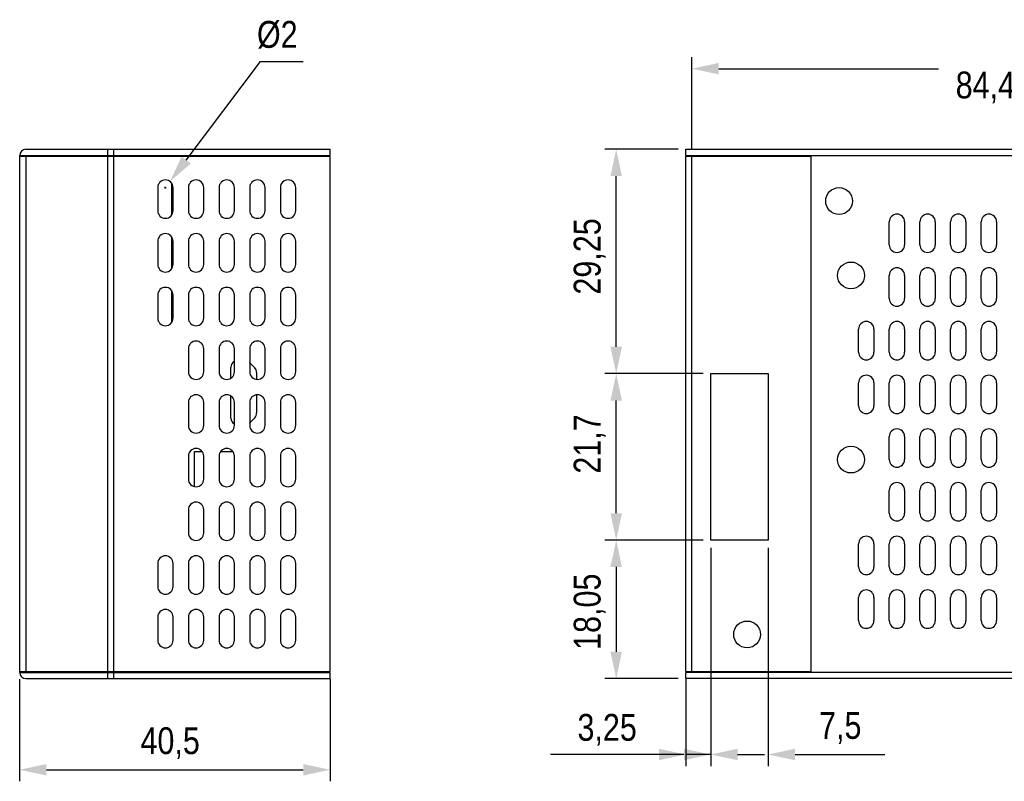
# Model space of a CAD drawing. Header units: millimetres. Extents: x 508 to 1261, y -60 to 468.
# Tile 24 of 49: x 899 to 1028, y 149 to 248. Entities that reach past the tile are written whole.
import ezdxf

# ---------------------------------------------------------------- set-up
doc = ezdxf.new("R2010")
doc.units = ezdxf.units.MM
doc.header["$LTSCALE"] = 16.335
doc.header["$PDMODE"] = 3
doc.header["$PDSIZE"] = 8
doc.layers.get('0').update_dxf_attribs({"linetype": 'CONTINUOUS'})
doc.layers.get('Defpoints').update_dxf_attribs({"linetype": 'CONTINUOUS'})
doc.layers.add('CHAMFER', color=7, linetype='CONTINUOUS')
doc.layers.add('ROUNDS', color=7, linetype='CONTINUOUS')
doc.styles.get("Standard").update_dxf_attribs({"font": 'txt', "width": 0.85})
doc.dimstyles.new('DIMSTYLE_1', dxfattribs={"dimtxt": 3.5, "dimasz": 3.5, "dimexe": 1.5, "dimexo": 1, "dimgap": 0.875, "dimtad": 1, "dimtxsty": 'Standard', "dimblk": '_FILLED', "dimblk1": '_FILLED', "dimblk2": '_FILLED', "dimcen": 0.09, "dimazin": 2, "dimtp": 0.01, "dimtm": 0.01, "dimtfac": 1, "dimtofl": 0, "dimtmove": 0, "dimatfit": 3, "dimldrblk": '_FILLED', "dimfxl": 1, "dimtolj": 1, "dimarcsym": 0})
doc.dimstyles.new('DIMSTYLE_2', dxfattribs={"dimtxt": 3.5, "dimasz": 3.5, "dimexe": 1.5, "dimexo": 1, "dimtad": 1, "dimtxsty": 'Standard', "dimblk": '_FILLED', "dimblk1": '_FILLED', "dimblk2": '_FILLED', "dimcen": 0.09, "dimazin": 2, "dimtp": 0.01, "dimtm": 0.01, "dimtfac": 1, "dimtmove": 0, "dimatfit": 2, "dimldrblk": '_FILLED', "dimfxl": 1, "dimtolj": 1, "dimarcsym": 0})
doc.dimstyles.new('DIMSTYLE_3', dxfattribs={"dimtxt": 3.5, "dimasz": 3.5, "dimexe": 1.5, "dimexo": 1, "dimgap": 0.875, "dimtad": 1, "dimtxsty": 'Standard', "dimblk": '_FILLED', "dimblk1": '_FILLED', "dimblk2": '_FILLED', "dimcen": 0.09, "dimazin": 2, "dimtp": 0.2, "dimtm": 0.2, "dimtfac": 1, "dimtofl": 0, "dimtmove": 0, "dimatfit": 3, "dimldrblk": '_FILLED', "dimfxl": 1, "dimtolj": 1, "dimarcsym": 0})
doc.dimstyles.new('DIMSTYLE_4', dxfattribs={"dimtxt": 3.5, "dimasz": 3.5, "dimexe": 1.5, "dimexo": 1, "dimtad": 1, "dimtxsty": 'Standard', "dimblk": '_FILLED', "dimblk1": '_FILLED', "dimblk2": '_FILLED', "dimcen": 0.09, "dimazin": 2, "dimtp": 0.1, "dimtm": 0.1, "dimtfac": 1, "dimtofl": 0, "dimtmove": 0, "dimatfit": 1, "dimldrblk": '_FILLED', "dimfxl": 1, "dimtolj": 1, "dimarcsym": 0})
doc.dimstyles.get("Standard").update_dxf_attribs({"dimtxt": 3.5, "dimasz": 3.5, "dimexe": 1.5, "dimexo": 1, "dimtad": 1, "dimtxsty": 'Standard', "dimblk": '_FILLED', "dimblk1": '_FILLED', "dimblk2": '_FILLED', "dimcen": 0.09, "dimazin": 2, "dimtol": 1, "dimtp": 0.01, "dimtm": 0.01, "dimtfac": 1, "dimtofl": 0, "dimtmove": 0, "dimatfit": 3, "dimldrblk": '_FILLED', "dimfxl": 1, "dimtolj": 1, "dimarcsym": 0})

# ---------------------------------------------------------------- blocks, each defined once
blk = doc.blocks.new('_FILLED')
at = {"color": 0, "linetype": 'ByBlock'}
blk.add_solid([(0, 0), (-1, 0.214), (-1, -0.214)], dxfattribs=at)
blk = doc.blocks.new('*D95')
at = {"color": 0, "linetype": 'Continuous', "lineweight": -2, "transparency": 16777216}
for p, q in [((899.19, 161.97), (899.19, 148.68)), ((939.69, 161.97), (939.69, 148.68)), ((902.69, 150.18), (936.19, 150.18))]:
    blk.add_line(p, q, dxfattribs=at)
at = {"layer": 'Defpoints', "color": 0, "linetype": 'Continuous', "transparency": 16777216}
for p in [(899.19, 162.97), (939.69, 162.97), (939.69, 150.18)]:
    blk.add_point(p, dxfattribs=at)
at = {"color": 0, "linetype": 'Continuous', "lineweight": -2, "transparency": 16777216, "xscale": 3.5, "yscale": 3.5, "zscale": 3.5, "rotation": 180}
blk.add_blockref('_FILLED', (899.19, 150.18), dxfattribs=at)
at = {"color": 0, "linetype": 'Continuous', "lineweight": -2, "transparency": 16777216, "xscale": 3.5, "yscale": 3.5, "zscale": 3.5}
blk.add_blockref('_FILLED', (939.69, 150.18), dxfattribs=at)
at = {"color": 0, "linetype": 'Continuous', "transparency": 16777216, "insert": (918.82, 155.72), "char_height": 3.5, "width": 5.95, "attachment_point": 2, "line_spacing_factor": 0.9}
blk.add_mtext('\\A1;40,5', dxfattribs=at)
blk = doc.blocks.new('*D109')
at = {"color": 0, "linetype": 'Continuous', "lineweight": -2, "transparency": 16777216}
for p, q in [((920.9, 229.67), (930.59, 242.51)), ((930.59, 242.51), (936.17, 242.51)), ((918.1, 226.07), (918.28, 226.07)), ((918.19, 225.98), (918.19, 226.16))]:
    blk.add_line(p, q, dxfattribs=at)
at = {"layer": 'Defpoints', "color": 0, "linetype": 'Continuous', "transparency": 16777216}
for p in [(918.8, 226.87), (917.59, 225.27)]:
    blk.add_point(p, dxfattribs=at)
at = {"color": 0, "linetype": 'Continuous', "lineweight": -2, "transparency": 16777216, "xscale": 3.5, "yscale": 3.5, "zscale": 3.5, "rotation": 232.9817389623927}
blk.add_blockref('_FILLED', (918.8, 226.87), dxfattribs=at)
at = {"color": 0, "linetype": 'Continuous', "transparency": 16777216, "insert": (930.14, 247.8), "char_height": 3.5, "width": 7.1032, "attachment_point": 1, "line_spacing_factor": 0.9}
blk.add_mtext('\\A1;%%C2', dxfattribs=at)
blk = doc.blocks.new('*D113')
at = {"color": 0, "linetype": 'Continuous', "lineweight": -2, "transparency": 16777216}
for p, q in [((985.08, 231.07), (975.5, 231.07)), ((977, 205.32), (977, 227.57)), ((988.33, 201.82), (975.5, 201.82))]:
    blk.add_line(p, q, dxfattribs=at)
at = {"layer": 'Defpoints', "color": 0, "linetype": 'Continuous', "transparency": 16777216}
for p in [(977, 231.07), (986.08, 231.07), (989.33, 201.82)]:
    blk.add_point(p, dxfattribs=at)
at = {"color": 0, "linetype": 'Continuous', "lineweight": -2, "transparency": 16777216, "xscale": 3.5, "yscale": 3.5, "zscale": 3.5}
for p, rotation in [((977, 231.07), 90), ((977, 201.82), 270)]:
    blk.add_blockref('_FILLED', p, dxfattribs=dict(at, rotation=rotation))
at = {"color": 0, "linetype": 'Continuous', "transparency": 16777216, "insert": (971.46, 217.1), "char_height": 3.5, "width": 14.875, "attachment_point": 2, "rotation": 90, "line_spacing_factor": 0.9}
blk.add_mtext('\\A1;29,25', dxfattribs=at)
blk = doc.blocks.new('*D114')
at = {"color": 0, "linetype": 'Continuous', "lineweight": -2, "transparency": 16777216}
for p, q in [((988.33, 201.82), (975.5, 201.82)), ((977, 183.62), (977, 198.32)), ((988.33, 180.12), (975.5, 180.12))]:
    blk.add_line(p, q, dxfattribs=at)
at = {"layer": 'Defpoints', "color": 0, "linetype": 'Continuous', "transparency": 16777216}
for p in [(977, 201.82), (989.33, 201.82), (989.33, 180.12)]:
    blk.add_point(p, dxfattribs=at)
at = {"color": 0, "linetype": 'Continuous', "lineweight": -2, "transparency": 16777216, "xscale": 3.5, "yscale": 3.5, "zscale": 3.5}
for p, rotation in [((977, 201.82), 90), ((977, 180.12), 270)]:
    blk.add_blockref('_FILLED', p, dxfattribs=dict(at, rotation=rotation))
at = {"color": 0, "linetype": 'Continuous', "transparency": 16777216, "insert": (971.46, 192.65), "char_height": 3.5, "width": 11.9, "attachment_point": 2, "rotation": 90, "line_spacing_factor": 0.9}
blk.add_mtext('\\A1;21,7', dxfattribs=at)
blk = doc.blocks.new('*D115')
at = {"color": 0, "linetype": 'Continuous', "lineweight": -2, "transparency": 16777216}
for p, q in [((988.33, 180.12), (975.5, 180.12)), ((977, 176.62), (977, 165.57)), ((985.08, 162.07), (975.5, 162.07))]:
    blk.add_line(p, q, dxfattribs=at)
at = {"layer": 'Defpoints', "color": 0, "linetype": 'Continuous', "transparency": 16777216}
for p in [(989.33, 180.12), (977, 162.07), (986.08, 162.07)]:
    blk.add_point(p, dxfattribs=at)
at = {"color": 0, "linetype": 'Continuous', "lineweight": -2, "transparency": 16777216, "xscale": 3.5, "yscale": 3.5, "zscale": 3.5}
for p, rotation in [((977, 180.12), 90), ((977, 162.07), 270)]:
    blk.add_blockref('_FILLED', p, dxfattribs=dict(at, rotation=rotation))
at = {"color": 0, "linetype": 'Continuous', "transparency": 16777216, "insert": (971.46, 170.78), "char_height": 3.5, "width": 14.875, "attachment_point": 2, "rotation": 90, "line_spacing_factor": 0.9}
blk.add_mtext('\\A1;18,05', dxfattribs=at)
blk = doc.blocks.new('*D116')
at = {"color": 0, "linetype": 'Continuous', "lineweight": -2, "transparency": 16777216}
for p, q in [((989.33, 179.12), (989.33, 150.67)), ((986.08, 161.97), (986.08, 150.67)), ((982.58, 152.17), (968.41, 152.17)), ((989.33, 152.17), (986.08, 152.17)), ((992.83, 152.17), (996.33, 152.17))]:
    blk.add_line(p, q, dxfattribs=at)
at = {"layer": 'Defpoints', "color": 0, "linetype": 'Continuous', "transparency": 16777216}
for p in [(989.33, 180.12), (986.08, 162.97), (989.33, 152.17)]:
    blk.add_point(p, dxfattribs=at)
at = {"color": 0, "linetype": 'Continuous', "lineweight": -2, "transparency": 16777216, "xscale": 3.5, "yscale": 3.5, "zscale": 3.5}
blk.add_blockref('_FILLED', (986.08, 152.17), dxfattribs=at)
at = {"color": 0, "linetype": 'Continuous', "lineweight": -2, "transparency": 16777216, "xscale": 3.5, "yscale": 3.5, "zscale": 3.5, "rotation": 180}
blk.add_blockref('_FILLED', (989.33, 152.17), dxfattribs=at)
at = {"color": 0, "linetype": 'Continuous', "transparency": 16777216, "insert": (979.69, 157.46), "char_height": 3.5, "width": 11.9, "attachment_point": 3, "line_spacing_factor": 0.9}
blk.add_mtext('\\A1;3,25', dxfattribs=at)
blk = doc.blocks.new('*D117')
at = {"color": 0, "linetype": 'Continuous', "lineweight": -2, "transparency": 16777216}
for p, q in [((989.33, 179.12), (989.33, 150.67)), ((996.83, 179.12), (996.83, 150.67)), ((985.83, 152.17), (982.33, 152.17)), ((1000.33, 152.17), (1012.02, 152.17))]:
    blk.add_line(p, q, dxfattribs=at)
at = {"layer": 'Defpoints', "color": 0, "linetype": 'Continuous', "transparency": 16777216}
for p in [(989.33, 180.12), (996.83, 180.12), (989.33, 152.17)]:
    blk.add_point(p, dxfattribs=at)
at = {"color": 0, "linetype": 'Continuous', "lineweight": -2, "transparency": 16777216, "xscale": 3.5, "yscale": 3.5, "zscale": 3.5}
blk.add_blockref('_FILLED', (989.33, 152.17), dxfattribs=at)
at = {"color": 0, "linetype": 'Continuous', "lineweight": -2, "transparency": 16777216, "xscale": 3.5, "yscale": 3.5, "zscale": 3.5, "rotation": 180}
blk.add_blockref('_FILLED', (996.83, 152.17), dxfattribs=at)
at = {"color": 0, "linetype": 'Continuous', "transparency": 16777216, "insert": (1003.46, 157.71), "char_height": 3.5, "width": 8.925, "attachment_point": 1, "line_spacing_factor": 0.9}
blk.add_mtext('\\A1;7,5', dxfattribs=at)
blk = doc.blocks.new('*D118')
at = {"color": 0, "lineweight": -2, "transparency": 16777216}
for p, q in [((986.88, 231.17), (986.88, 243.08)), ((1071.28, 231.17), (1071.28, 243.08)), ((990.38, 241.58), (1019.03, 241.58)), ((1067.78, 241.58), (1039.12, 241.58))]:
    blk.add_line(p, q, dxfattribs=at)
at = {"layer": 'Defpoints', "color": 0, "transparency": 16777216}
for p in [(1071.28, 241.58), (986.88, 230.17), (1071.28, 230.17)]:
    blk.add_point(p, dxfattribs=at)
at = {"color": 0, "lineweight": -2, "transparency": 16777216, "xscale": 3.5, "yscale": 3.5, "zscale": 3.5, "rotation": 180}
blk.add_blockref('_FILLED', (986.88, 241.58), dxfattribs=at)
at = {"color": 0, "lineweight": -2, "transparency": 16777216, "xscale": 3.5, "yscale": 3.5, "zscale": 3.5}
blk.add_blockref('_FILLED', (1071.28, 241.58), dxfattribs=at)
at = {"color": 0, "transparency": 16777216, "insert": (1029.08, 241.58), "char_height": 3.5, "attachment_point": 5}
blk.add_mtext('84,4\\S+0,1^  0,0;', dxfattribs=at)

msp = doc.modelspace()

# ---------------------------------------------------------------- linework, layer by layer
at = {"color": 7, "linetype": 'Continuous'}
for p, q in [((899.99382, 230.27289), (899.99382, 230.17289)), ((939.69382, 230.27289), (939.69382, 231.07289)), ((939.69382, 162.97289), (939.69382, 230.17289)), ((986.0769, 230.27289), (986.0769, 231.07289)), ((986.0769, 231.07289), (1072.0769, 231.07289)), ((986.0769, 230.27289), (1072.0769, 230.27289)), ((986.0769, 162.97289), (986.0769, 230.17289)), ((986.0769, 230.17289), (1002.42277, 230.17289)), ((986.8769, 162.97289), (986.8769, 230.17289)), ((1002.42277, 162.87289), (1002.42277, 230.27289)), ((917.19382, 226.07289), (917.19382, 223.07289)), ((918.99382, 226.67287), (918.99382, 222.47292)), ((919.19382, 223.07289), (919.19382, 226.07289)), ((921.19382, 226.07289), (921.19382, 223.07289)), ((923.19382, 223.07289), (923.19382, 226.07289)), ((925.19382, 226.07289), (925.19382, 223.07289)), ((927.19382, 223.07289), (927.19382, 226.07289)), ((929.19382, 226.07289), (929.19382, 223.07289)), ((931.19382, 223.07289), (931.19382, 226.07289)), ((933.19382, 226.07289), (933.19382, 223.07289)), ((935.19382, 223.07289), (935.19382, 226.07289)), ((1012.62277, 218.62017), (1012.62277, 221.62017)), ((1014.62277, 221.62017), (1014.62277, 218.62017)), ((1016.62277, 218.62017), (1016.62277, 221.62017)), ((1018.62277, 221.62017), (1018.62277, 218.62017)), ((1020.62277, 218.62017), (1020.62277, 221.62017)), ((1022.62277, 221.62017), (1022.62277, 218.62017)), ((1024.62277, 218.62017), (1024.62277, 221.62017)), ((1026.62277, 221.62017), (1026.62277, 218.62017)), ((918.99382, 219.67287), (918.99382, 215.47292)), ((917.19382, 219.07289), (917.19382, 216.07289)), ((919.19382, 216.07289), (919.19382, 219.07289)), ((921.19382, 219.07289), (921.19382, 216.07289)), ((923.19382, 216.07289), (923.19382, 219.07289)), ((925.19382, 219.07289), (925.19382, 216.07289)), ((927.19382, 216.07289), (927.19382, 219.07289)), ((929.19382, 219.07289), (929.19382, 216.07289)), ((931.19382, 216.07289), (931.19382, 219.07289)), ((933.19382, 219.07289), (933.19382, 216.07289)), ((935.19382, 216.07289), (935.19382, 219.07289)), ((1012.62277, 211.62017), (1012.62277, 214.62017)), ((1014.62277, 214.62017), (1014.62277, 211.62017)), ((1016.62277, 211.62017), (1016.62277, 214.62017)), ((1018.62277, 214.62017), (1018.62277, 211.62017)), ((1020.62277, 211.62017), (1020.62277, 214.62017)), ((1022.62277, 214.62017), (1022.62277, 211.62017)), ((1024.62277, 211.62017), (1024.62277, 214.62017)), ((1026.62277, 214.62017), (1026.62277, 211.62017)), ((917.19382, 212.07289), (917.19382, 209.07289)), ((918.99382, 212.67287), (918.99382, 208.47292)), ((919.19382, 209.07289), (919.19382, 212.07289)), ((921.19382, 212.07289), (921.19382, 209.07289)), ((923.19382, 209.07289), (923.19382, 212.07289)), ((925.19382, 212.07289), (925.19382, 209.07289)), ((927.19382, 209.07289), (927.19382, 212.07289)), ((929.19382, 212.07289), (929.19382, 209.07289)), ((931.19382, 209.07289), (931.19382, 212.07289)), ((933.19382, 212.07289), (933.19382, 209.07289)), ((935.19382, 209.07289), (935.19382, 212.07289)), ((1008.62277, 204.62017), (1008.62277, 207.62017)), ((1010.62277, 207.62017), (1010.62277, 204.62017)), ((1012.62277, 204.62017), (1012.62277, 207.62017)), ((1014.62277, 207.62017), (1014.62277, 204.62017)), ((1016.62277, 204.62017), (1016.62277, 207.62017)), ((1018.62277, 207.62017), (1018.62277, 204.62017)), ((1020.62277, 204.62017), (1020.62277, 207.62017)), ((1022.62277, 207.62017), (1022.62277, 204.62017)), ((1024.62277, 204.62017), (1024.62277, 207.62017)), ((1026.62277, 207.62017), (1026.62277, 204.62017)), ((921.19382, 205.07289), (921.19382, 202.07289)), ((923.19382, 202.07289), (923.19382, 205.07289)), ((925.19382, 205.07289), (925.19382, 202.07289)), ((927.19382, 202.07289), (927.19382, 205.07289)), ((929.19382, 205.07289), (929.19382, 202.07289)), ((931.19382, 202.07289), (931.19382, 205.07289)), ((933.19382, 205.07289), (933.19382, 202.07289)), ((935.19382, 202.07289), (935.19382, 205.07289)), ((929.84813, 202.59182), (929.22571, 203.25085)), ((926.74382, 201.23776), (926.74382, 202.63289)), ((930.09382, 201.97386), (930.09382, 201.07793)), ((989.3269, 180.12289), (989.3269, 201.82289)), ((989.3269, 201.82289), (996.8269, 201.82289)), ((996.8269, 201.82289), (996.8269, 180.12289)), ((1008.62277, 197.62017), (1008.62277, 200.62017)), ((1010.62277, 200.62017), (1010.62277, 197.62017)), ((1012.62277, 197.62017), (1012.62277, 200.62017)), ((1014.62277, 200.62017), (1014.62277, 197.62017)), ((1016.62277, 197.62017), (1016.62277, 200.62017)), ((1018.62277, 200.62017), (1018.62277, 197.62017)), ((1020.62277, 197.62017), (1020.62277, 200.62017)), ((1022.62277, 200.62017), (1022.62277, 197.62017)), ((1024.62277, 197.62017), (1024.62277, 200.62017)), ((1026.62277, 200.62017), (1026.62277, 197.62017)), ((930.09382, 199.06786), (930.09382, 196.69192)), ((921.19382, 198.07289), (921.19382, 195.07289)), ((923.19382, 195.07289), (923.19382, 198.07289)), ((925.19382, 198.07289), (925.19382, 195.07289)), ((926.74382, 196.03289), (926.74382, 198.90802)), ((927.19382, 195.07289), (927.19382, 198.07289)), ((929.19382, 198.07289), (929.19382, 195.07289)), ((931.19382, 195.07289), (931.19382, 198.07289)), ((933.19382, 198.07289), (933.19382, 195.07289)), ((935.19382, 195.07289), (935.19382, 198.07289)), ((929.22571, 195.41493), (929.84813, 196.07396)), ((1012.62277, 190.62017), (1012.62277, 193.62017)), ((1014.62277, 193.62017), (1014.62277, 190.62017)), ((1016.62277, 190.62017), (1016.62277, 193.62017)), ((1018.62277, 193.62017), (1018.62277, 190.62017)), ((1020.62277, 190.62017), (1020.62277, 193.62017)), ((1022.62277, 193.62017), (1022.62277, 190.62017)), ((1024.62277, 190.62017), (1024.62277, 193.62017)), ((1026.62277, 193.62017), (1026.62277, 190.62017)), ((921.99382, 191.67289), (922.9938, 191.67289)), ((921.99382, 187.09313), (921.99382, 191.67289)), ((925.39384, 191.67289), (926.9938, 191.67289)), ((921.19382, 191.07289), (921.19382, 188.07289)), ((923.19382, 188.07289), (923.19382, 191.07289)), ((925.19382, 191.07289), (925.19382, 188.07289)), ((927.19382, 188.07289), (927.19382, 191.07289)), ((929.19382, 191.07289), (929.19382, 188.07289)), ((931.19382, 188.07289), (931.19382, 191.07289)), ((933.19382, 191.07289), (933.19382, 188.07289)), ((935.19382, 188.07289), (935.19382, 191.07289)), ((1012.62277, 183.62017), (1012.62277, 186.62017)), ((1014.62277, 186.62017), (1014.62277, 183.62017)), ((1016.62277, 183.62017), (1016.62277, 186.62017)), ((1018.62277, 186.62017), (1018.62277, 183.62017)), ((1020.62277, 183.62017), (1020.62277, 186.62017)), ((1022.62277, 186.62017), (1022.62277, 183.62017)), ((1024.62277, 183.62017), (1024.62277, 186.62017)), ((1026.62277, 186.62017), (1026.62277, 183.62017)), ((921.19382, 184.07289), (921.19382, 181.07289)), ((923.19382, 181.07289), (923.19382, 184.07289)), ((925.19382, 184.07289), (925.19382, 181.07289)), ((927.19382, 181.07289), (927.19382, 184.07289)), ((929.19382, 184.07289), (929.19382, 181.07289)), ((931.19382, 181.07289), (931.19382, 184.07289)), ((933.19382, 184.07289), (933.19382, 181.07289)), ((935.19382, 181.07289), (935.19382, 184.07289)), ((996.8269, 180.12289), (989.3269, 180.12289)), ((1008.62277, 176.62017), (1008.62277, 179.62017)), ((1010.62277, 179.62017), (1010.62277, 176.62017)), ((1012.62277, 176.62017), (1012.62277, 179.62017)), ((1014.62277, 179.62017), (1014.62277, 176.62017)), ((1016.62277, 176.62017), (1016.62277, 179.62017)), ((1018.62277, 179.62017), (1018.62277, 176.62017)), ((1020.62277, 176.62017), (1020.62277, 179.62017)), ((1022.62277, 179.62017), (1022.62277, 176.62017)), ((1024.62277, 176.62017), (1024.62277, 179.62017)), ((1026.62277, 179.62017), (1026.62277, 176.62017)), ((917.19382, 177.07289), (917.19382, 174.07289)), ((919.19382, 174.07289), (919.19382, 177.07289)), ((921.19382, 177.07289), (921.19382, 174.07289)), ((923.19382, 174.07289), (923.19382, 177.07289)), ((925.19382, 177.07289), (925.19382, 174.07289)), ((927.19382, 174.07289), (927.19382, 177.07289)), ((929.19382, 177.07289), (929.19382, 174.07289)), ((931.19382, 174.07289), (931.19382, 177.07289)), ((933.19382, 177.07289), (933.19382, 174.07289)), ((935.19382, 174.07289), (935.19382, 177.07289)), ((1008.62277, 169.62017), (1008.62277, 172.62017)), ((1010.62277, 172.62017), (1010.62277, 169.62017)), ((1012.62277, 169.62017), (1012.62277, 172.62017)), ((1014.62277, 172.62017), (1014.62277, 169.62017)), ((1016.62277, 169.62017), (1016.62277, 172.62017)), ((1018.62277, 172.62017), (1018.62277, 169.62017)), ((1020.62277, 169.62017), (1020.62277, 172.62017)), ((1022.62277, 172.62017), (1022.62277, 169.62017)), ((1024.62277, 169.62017), (1024.62277, 172.62017)), ((1026.62277, 172.62017), (1026.62277, 169.62017)), ((917.19382, 170.07289), (917.19382, 167.07289)), ((919.19382, 167.07289), (919.19382, 170.07289)), ((921.19382, 170.07289), (921.19382, 167.07289)), ((923.19382, 167.07289), (923.19382, 170.07289)), ((925.19382, 170.07289), (925.19382, 167.07289)), ((927.19382, 167.07289), (927.19382, 170.07289)), ((929.19382, 170.07289), (929.19382, 167.07289)), ((931.19382, 167.07289), (931.19382, 170.07289)), ((933.19382, 170.07289), (933.19382, 167.07289)), ((935.19382, 167.07289), (935.19382, 170.07289)), ((899.99382, 162.87289), (899.99382, 162.97289)), ((939.69382, 162.07289), (939.69382, 162.87289)), ((986.0769, 162.97289), (1002.42277, 162.97289)), ((986.0769, 162.07289), (986.0769, 162.87289)), ((1072.0769, 162.87289), (986.0769, 162.87289)), ((1072.0769, 162.07289), (986.0769, 162.07289))]:
    msp.add_line(p, q, dxfattribs=at)
msp.add_circle((994.0769, 167.82289), 1.75, dxfattribs=at)
for centre, radius, start, end in [((918.19382, 226.07289), 1, 0, 180), ((922.19382, 226.07289), 1, 0, 180), ((926.19382, 226.07289), 1, 0, 180), ((930.19382, 226.07289), 1, 0, 180), ((934.19382, 226.07289), 1, 0, 180), ((918.19382, 223.07289), 1, 180, 0), ((922.19382, 223.07289), 1, 180, 0), ((926.19382, 223.07289), 1, 180, 0), ((930.19382, 223.07289), 1, 180, 0), ((934.19382, 223.07289), 1, 180, 0), ((1013.62277, 221.62017), 1, 0, 180), ((1017.62277, 221.62017), 1, 0, 180), ((1021.62277, 221.62017), 1, 0, 180), ((1025.62277, 221.62017), 1, 0, 180), ((918.19382, 219.07289), 1, 0, 180), ((922.19382, 219.07289), 1, 0, 180), ((926.19382, 219.07289), 1, 0, 180), ((930.19382, 219.07289), 1, 0, 180), ((934.19382, 219.07289), 1, 0, 180), ((1013.62277, 218.62017), 1, 180, 0), ((1017.62277, 218.62017), 1, 180, 0), ((1021.62277, 218.62017), 1, 180, 0), ((1025.62277, 218.62017), 1, 180, 0), ((918.19382, 216.07289), 1, 180, 0), ((922.19382, 216.07289), 1, 180, 0), ((926.19382, 216.07289), 1, 180, 0), ((930.19382, 216.07289), 1, 180, 0), ((934.19382, 216.07289), 1, 180, 0), ((1013.62277, 214.62017), 1, 0, 180), ((1017.62277, 214.62017), 1, 0, 180), ((1021.62277, 214.62017), 1, 0, 180), ((1025.62277, 214.62017), 1, 0, 180), ((918.19382, 212.07289), 1, 0, 180), ((922.19382, 212.07289), 1, 0, 180), ((926.19382, 212.07289), 1, 0, 180), ((930.19382, 212.07289), 1, 0, 180), ((934.19382, 212.07289), 1, 0, 180), ((1013.62277, 211.62017), 1, 180, 0), ((1017.62277, 211.62017), 1, 180, 0), ((1021.62277, 211.62017), 1, 180, 0), ((1025.62277, 211.62017), 1, 180, 0), ((918.19382, 209.07289), 1, 180, 0), ((922.19382, 209.07289), 1, 180, 0), ((926.19382, 209.07289), 1, 180, 0), ((930.19382, 209.07289), 1, 180, 0), ((934.19382, 209.07289), 1, 180, 0), ((1009.62277, 207.62017), 1, 0, 180), ((1013.62277, 207.62017), 1, 0, 180), ((1017.62277, 207.62017), 1, 0, 180), ((1021.62277, 207.62017), 1, 0, 180), ((1025.62277, 207.62017), 1, 0, 180), ((922.19382, 205.07289), 1, 0, 180), ((926.19382, 205.07289), 1, 0, 180), ((930.19382, 205.07289), 1, 0, 180), ((934.19382, 205.07289), 1, 0, 180), ((1009.62277, 204.62017), 1, 180, 0), ((1013.62277, 204.62017), 1, 180, 0), ((1017.62277, 204.62017), 1, 180, 0), ((1021.62277, 204.62017), 1, 180, 0), ((1025.62277, 204.62017), 1, 180, 0), ((927.64382, 202.63289), 0.9, 120.0000003, 180), ((928.5714, 202.63289), 0.9, 43.363423, 46.2444114), ((922.19382, 202.07289), 1, 180, 0), ((926.19382, 202.07289), 1, 180, 0), ((930.19382, 202.07289), 1, 180, 0), ((929.19382, 201.97386), 0.9, 0, 43.363423), ((934.19382, 202.07289), 1, 180, 0), ((1009.62277, 200.62017), 1, 0, 180), ((1013.62277, 200.62017), 1, 0, 180), ((1017.62277, 200.62017), 1, 0, 180), ((1021.62277, 200.62017), 1, 0, 180), ((1025.62277, 200.62017), 1, 0, 180), ((922.19382, 198.07289), 1, 0, 180), ((926.19382, 198.07289), 1, 0, 180), ((930.19382, 198.07289), 1, 0, 180), ((934.19382, 198.07289), 1, 0, 180), ((929.19382, 196.69192), 0.9, 316.636577, 0), ((1009.62277, 197.62017), 1, 180, 0), ((1013.62277, 197.62017), 1, 180, 0), ((1017.62277, 197.62017), 1, 180, 0), ((1021.62277, 197.62017), 1, 180, 0), ((1025.62277, 197.62017), 1, 180, 0), ((927.64382, 196.03289), 0.9, 180, 239.9999997), ((928.5714, 196.03289), 0.9, 313.7555886, 316.636577), ((922.19382, 195.07289), 1, 180, 0), ((926.19382, 195.07289), 1, 180, 0), ((930.19382, 195.07289), 1, 180, 0), ((934.19382, 195.07289), 1, 180, 0), ((1013.62277, 193.62017), 1, 0, 180), ((1017.62277, 193.62017), 1, 0, 180), ((1021.62277, 193.62017), 1, 0, 180), ((1025.62277, 193.62017), 1, 0, 180), ((922.19382, 191.07289), 1, 0, 180), ((926.19382, 191.07289), 1, 0, 180), ((930.19382, 191.07289), 1, 0, 180), ((934.19382, 191.07289), 1, 0, 180), ((1013.62277, 190.62017), 1, 180, 0), ((1017.62277, 190.62017), 1, 180, 0), ((1021.62277, 190.62017), 1, 180, 0), ((1025.62277, 190.62017), 1, 180, 0), ((922.19382, 188.07289), 1, 180, 0), ((926.19382, 188.07289), 1, 180, 0), ((930.19382, 188.07289), 1, 180, 0), ((934.19382, 188.07289), 1, 180, 0), ((1013.62277, 186.62017), 1, 0, 180), ((1017.62277, 186.62017), 1, 0, 180), ((1021.62277, 186.62017), 1, 0, 180), ((1025.62277, 186.62017), 1, 0, 180), ((922.19382, 184.07289), 1, 0, 180), ((926.19382, 184.07289), 1, 0, 180), ((930.19382, 184.07289), 1, 0, 180), ((934.19382, 184.07289), 1, 0, 180), ((1013.62277, 183.62017), 1, 180, 0), ((1017.62277, 183.62017), 1, 180, 0), ((1021.62277, 183.62017), 1, 180, 0), ((1025.62277, 183.62017), 1, 180, 0), ((922.19382, 181.07289), 1, 180, 0), ((926.19382, 181.07289), 1, 180, 0), ((930.19382, 181.07289), 1, 180, 0), ((934.19382, 181.07289), 1, 180, 0), ((1009.62277, 179.62017), 1, 0, 180), ((1013.62277, 179.62017), 1, 0, 180), ((1017.62277, 179.62017), 1, 0, 180), ((1021.62277, 179.62017), 1, 0, 180), ((1025.62277, 179.62017), 1, 0, 180), ((918.19382, 177.07289), 1, 0, 180), ((922.19382, 177.07289), 1, 0, 180), ((926.19382, 177.07289), 1, 0, 180), ((930.19382, 177.07289), 1, 0, 180), ((934.19382, 177.07289), 1, 0, 180), ((1009.62277, 176.62017), 1, 180, 0), ((1013.62277, 176.62017), 1, 180, 0), ((1017.62277, 176.62017), 1, 180, 0), ((1021.62277, 176.62017), 1, 180, 0), ((1025.62277, 176.62017), 1, 180, 0), ((918.19382, 174.07289), 1, 180, 0), ((922.19382, 174.07289), 1, 180, 0), ((926.19382, 174.07289), 1, 180, 0), ((930.19382, 174.07289), 1, 180, 0), ((934.19382, 174.07289), 1, 180, 0), ((1009.62277, 172.62017), 1, 0, 180), ((1013.62277, 172.62017), 1, 0, 180), ((1017.62277, 172.62017), 1, 0, 180), ((1021.62277, 172.62017), 1, 0, 180), ((1025.62277, 172.62017), 1, 0, 180), ((918.19382, 170.07289), 1, 0, 180), ((922.19382, 170.07289), 1, 0, 180), ((926.19382, 170.07289), 1, 0, 180), ((930.19382, 170.07289), 1, 0, 180), ((934.19382, 170.07289), 1, 0, 180), ((1009.62277, 169.62017), 1, 180, 0), ((1013.62277, 169.62017), 1, 180, 0), ((1017.62277, 169.62017), 1, 180, 0), ((1021.62277, 169.62017), 1, 180, 0), ((1025.62277, 169.62017), 1, 180, 0), ((918.19382, 167.07289), 1, 180, 0), ((922.19382, 167.07289), 1, 180, 0), ((926.19382, 167.07289), 1, 180, 0), ((930.19382, 167.07289), 1, 180, 0), ((934.19382, 167.07289), 1, 180, 0)]:
    msp.add_arc(centre, radius, start, end, dxfattribs=at)
at = {"layer": 'CHAMFER', "color": 7, "linetype": 'Continuous'}
for centre in [(1006.0769, 224.32289), (1007.62277, 214.62017), (1007.62277, 190.62017)]:
    msp.add_circle(centre, 1.75, dxfattribs=at)
at = {"layer": 'ROUNDS', "color": 7, "linetype": 'Continuous'}
for p, q in [((899.19382, 162.87289), (899.19382, 230.27289)), ((899.19382, 230.27289), (939.69382, 230.27289)), ((899.19382, 230.17289), (939.69382, 230.17289)), ((899.99382, 231.07289), (939.69382, 231.07289)), ((899.99382, 230.17289), (899.99382, 162.97289)), ((910.69382, 230.27289), (910.69382, 231.07289)), ((910.69382, 162.97289), (910.69382, 230.17289)), ((911.49382, 230.27289), (911.49382, 231.07289)), ((911.49382, 162.97289), (911.49382, 230.17289)), ((899.19382, 162.97289), (939.69382, 162.97289)), ((899.19382, 162.87289), (939.69382, 162.87289)), ((899.99382, 162.07289), (939.69382, 162.07289)), ((910.69382, 162.07289), (910.69382, 162.87289)), ((911.49382, 162.07289), (911.49382, 162.87289))]:
    msp.add_line(p, q, dxfattribs=at)
for centre, start, end in [((899.99382, 230.27289), 90, 180), ((899.99382, 162.87289), 180, 270)]:
    msp.add_arc(centre, 0.8, start, end, dxfattribs=at)

# ---------------------------------------------------------------- dimensions: what is measured, and where the dimension line sits
at = {"color": 2, "linetype": 'Continuous'}
dim = msp.add_diameter_dim_2p(p1=(917.59175, 225.27445), p2=(918.79589, 226.87134), text='%%C<>', dimstyle='DIMSTYLE_4', override={"dimtih": 1, "dimtoh": 1, "dimpost": '<>'}, dxfattribs=at)
dim.commit()
dim.dimension.update_dxf_attribs({"geometry": '*D109', "text_midpoint": (933.69378, 242.51177), "dimtype": 163})
at = {"color": 1}
dim = msp.add_linear_dim(base=(1071.2769, 241.58013), p1=(986.8769, 230.17289), p2=(1071.2769, 230.17289), dimstyle='Standard', override={"dimtad": 0, "dimtih": 1, "dimtoh": 1, "dimdec": 4, "dimcen": 2.673, "dimadec": 0, "dimazin": 0, "dimtp": 0.1, "dimtm": 0, "dimtdec": 1, "dimfxl": 1.25, "dimtolj": 0, "dimtzin": 0}, dxfattribs=at)
dim.commit()
dim.dimension.update_dxf_attribs({"geometry": '*D118', "text_midpoint": (1029.0769, 241.58013)})
at = {"color": 2, "linetype": 'Continuous'}
for base, p1, p2, angle, picture, middle in [((976.99763, 231.07289), (989.3269, 201.82289), (986.0769, 231.07289), 90, '*D113', (976.99763, 217.09852)), ((976.99763, 201.82289), (989.3269, 180.12289), (989.3269, 201.82289), 90, '*D114', (976.99763, 192.64524)), ((976.99763, 162.07289), (989.3269, 180.12289), (986.0769, 162.07289), 270, '*D115', (976.99763, 170.7798)), ((989.3269, 152.17159), (996.8269, 180.12289), (989.3269, 180.12289), 180, '*D117', (1007.92482, 152.17159))]:
    dim = msp.add_linear_dim(base=base, p1=p1, p2=p2, angle=angle, dimstyle='DIMSTYLE_3', dxfattribs=at)
    dim.commit()
    dim.dimension.update_dxf_attribs({"geometry": picture, "text_midpoint": middle, "dimtype": 160})
dim = msp.add_linear_dim(base=(989.3269, 152.17159), p1=(986.0769, 162.97289), p2=(989.3269, 180.12289), dimstyle='DIMSTYLE_2', override={"dimpost": '<>'}, dxfattribs=at)
dim.commit()
dim.dimension.update_dxf_attribs({"geometry": '*D116', "text_midpoint": (973.74149, 152.17159), "dimtype": 160})
dim = msp.add_linear_dim(base=(939.69382, 150.17594), p1=(899.19382, 162.97289), p2=(939.69382, 162.97289), dimstyle='DIMSTYLE_1', dxfattribs=at)
dim.commit()
dim.dimension.update_dxf_attribs({"geometry": '*D95', "text_midpoint": (918.82195, 150.17594), "dimtype": 160})

doc.saveas('drawing.dxf')
